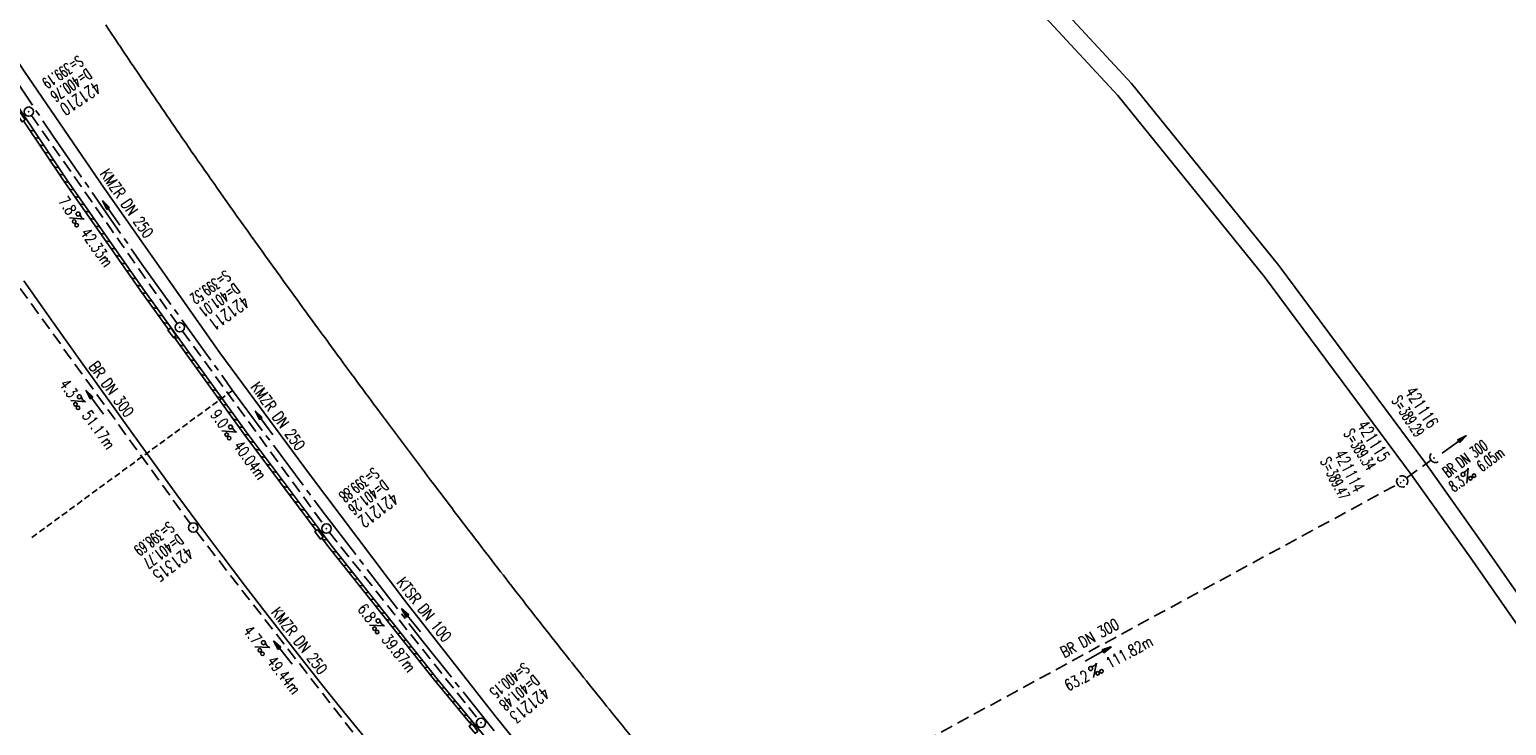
# Model space of a CAD drawing. Extents: x 450316 to 454644, y 428795 to 436505.
# Tile 224 of 256: x 451162 to 451399, y 435062 to 435174. Entities that reach past the tile are written whole.
import ezdxf
from ezdxf.enums import TextEntityAlignment as Align

# ---------------------------------------------------------------- set-up
doc = ezdxf.new("R2010")
doc.units = 0
doc.header["$LTSCALE"] = 2
doc.header["$MEASUREMENT"] = 0
for name, pattern in [('ACHSE', [5.5, 4, -0.5, 0.5, -0.5]), ('GESTRICH-X2', [1.5, 1, -0.5]), ('GESTRICHELT', [0.75, 0.5, -0.25])]:
    doc.linetypes.add(name, pattern=pattern)
doc.layers.get('0').update_dxf_attribs({"linetype": 'CONTINUOUS'})
for name, color, linetype in [('ACHSETOP', 1, 'ACHSE'), ('FBR', 8, 'CONTINUOUS'), ('HEKTOM', 1, 'GESTRICHELT'), ('KANAL', 7, 'GESTRICH-X2'), ('PFEIL', 7, 'CONTINUOUS'), ('RINNE', 8, 'CONTINUOUS'), ('SCHACHTNR', 6, 'CONTINUOUS'), ('SCHSYMBOL', 7, 'CONTINUOUS'), ('TEXTO', 4, 'CONTINUOUS'), ('TEXTU', 4, 'CONTINUOUS')]:
    doc.layers.add(name, color=color, linetype=linetype)
doc.styles.add('ROMANS', font='romans.shx', dxfattribs={"width": 0.8})

# ---------------------------------------------------------------- blocks, each defined once
blk = doc.blocks.new('40')
at = {"color": 0}
blk.add_arc((0.02, 0.31), 0.91, 192.5363, 347.4637, dxfattribs=at)
blk.add_point((0, 0), dxfattribs=at)
blk = doc.blocks.new('PROM')
blk.add_line((1.57, 1.82), (0.02, 0.02))
for centre, radius in [((0.32, 1.51), 0.317), ((0.94, 0.29), 0.283), ((1.64, 0.29), 0.283)]:
    blk.add_circle(centre, radius)
blk.add_arc((0.99, 2.68), 1.03, 239.1414, 303.3549)
blk = doc.blocks.new('PFEIL2')
at = {"color": 0}
for p, q in [((0.88, 0), (-2.4, -0.01)), ((0.88, -0.27), (0.88, 0.28)), ((0.88, 0.28), (2.43, 0.01)), ((0.91, 0.27), (0.88, 0.26)), ((0.97, 0.26), (0.88, 0.25)), ((1.02, 0.25), (0.88, 0.23)), ((1.07, 0.24), (0.88, 0.21)), ((1.13, 0.23), (0.88, 0.19)), ((1.18, 0.22), (0.88, 0.17)), ((1.24, 0.21), (0.88, 0.15)), ((1.29, 0.21), (0.88, 0.14)), ((1.34, 0.2), (0.88, 0.12)), ((1.4, 0.19), (0.88, 0.1)), ((1.45, 0.18), (0.88, 0.08)), ((1.51, 0.17), (0.88, 0.06)), ((1.56, 0.16), (0.88, 0.04)), ((1.61, 0.15), (0.88, 0.02)), ((1.67, 0.14), (0.88, 0.01)), ((1.72, 0.13), (0.88, -0.01)), ((1.78, 0.12), (0.88, -0.03)), ((1.83, 0.11), (0.88, -0.05)), ((1.88, 0.1), (0.88, -0.07)), ((1.94, 0.09), (0.88, -0.09)), ((2.05, 0.08), (0.88, -0.12)), ((1.99, 0.08), (0.88, -0.11)), ((2.1, 0.07), (0.88, -0.14)), ((2.15, 0.06), (0.88, -0.16)), ((2.21, 0.05), (0.88, -0.18)), ((2.26, 0.04), (0.88, -0.2)), ((2.32, 0.03), (0.88, -0.22)), ((2.37, 0.02), (0.88, -0.23)), ((2.42, 0.01), (0.88, -0.25)), ((2.43, 0.01), (0.88, -0.27))]:
    blk.add_line(p, q, dxfattribs=at)
blk = doc.blocks.new('GST')
at = {"color": 0}
blk.add_circle((0, 0), 0.75, dxfattribs=at)
blk.add_point((0, 0), dxfattribs=at)
blk = doc.blocks.new('10')
blk.add_blockref('GST', (0, 0))
blk = doc.blocks.new('17')
blk.add_lwpolyline([(-0.76, -1.22), (0.75, -1.22), (0.75, -1.8), (-0.76, -1.8)], close=True)
blk.add_blockref('GST', (0, 0))

msp = doc.modelspace()

# ---------------------------------------------------------------- linework, layer by layer
at = {"layer": 'ACHSETOP'}
msp.add_lwpolyline([(451064.6, 435329.28), (451075.93, 435307), (451087.64, 435284.91), (451099.71, 435263.02), (451112.16, 435241.34), (451124.97, 435219.87), (451138.15, 435198.62), (451151.68, 435177.61), (451165.57, 435156.82), (451179.82, 435136.27), (451194.4, 435115.97), (451209.33, 435095.92), (451224.6, 435076.12), (451240.2, 435056.59), (451256.13, 435037.32), (451271.77, 435019.04)], dxfattribs=at)
at = {"layer": 'FBR', "flags": 128}
for points in [[(450931.02, 435664.25, 0), (450939.29, 435645.95, 0.000057)], [(451603.01, 434662.96, 0.000001), (451617.47, 434646.37, 0.000004)], [(451702.59, 434548.49, -0.000002), (451714.33, 434534.99, -0.000013)], [(451174, 435174.72, 0.002194), (451179.43, 435166.62, 0.001876), (451185.86, 435157.2, 0.003331), (451193.97, 435145.58, 0.002983), (451203.2, 435132.71, 0.001531), (451211.3, 435121.63, 0.001738), (451218.49, 435111.91, 0.001368), (451226.25, 435101.57, 0.001575), (451233.04, 435092.63, 0.002224), (451240.19, 435083.37, 0.002159), (451247.63, 435073.9, 0.0023), (451255.01, 435064.68, 0.002097), (451263.19, 435054.64, 0.001787)]]:
    msp.add_lwpolyline(points, format="xyb", dxfattribs=at)
at = {"layer": 'FBR'}
for points in [[(451391.08, 434880.04), (451339.65, 434939.24), (451278.32, 435009.72), (451262.84, 435027.44), (451243.77, 435049.71), (451227.26, 435069.7), (451210.41, 435090.87), (451196.59, 435109.3), (451179.96, 435132.35), (451167.66, 435149.96), (451152.11, 435173.16), (451139.95, 435191.86), (451126.8, 435212.87), (451114.12, 435233.93), (451101.64, 435255.44), (451089.37, 435277.4), (451077.2, 435300.22), (451066.25, 435321.45), (451054.41, 435345.4)], [(451437.12, 435032.22), (451421.51, 435054.02), (451395.8, 435090.86), (451386.29, 435104.21), (451362.67, 435136.05), (451338.98, 435165.32), (451310.01, 435196.59), (451272.93, 435234.59), (451238.74, 435269.49), (451235.15, 435273.3), (451232.84, 435277.22), (451222.97, 435287.71), (451218.83, 435289.79), (451201.34, 435307.09), (451172.62, 435336.46)]]:
    msp.add_lwpolyline(points, dxfattribs=at)
at = {"layer": 'FBR', "flags": 128}
for points in [[(451058.4, 435346.64), (451069.5, 435324.06), (451080.4, 435302.85), (451093.24, 435278.96), (451105.22, 435257.47), (451120.15, 435231.81), (451136.5, 435205.09), (451151.35, 435181.83), (451160.89, 435167.29), (451173.74, 435148.45), (451192.35, 435122.02), (451206.75, 435102.5), (451222.06, 435082.26), (451236.57, 435063.73), (451251.47, 435045.22), (451267.3, 435026.29), (451282.53, 435008.65), (451313.58, 434972.9), (451361.01, 434918.41), (451376.12, 434900.99)], [(451215.84, 435060), (451212.47, 435064.1), (451209.14, 435068.24), (451204.8, 435073.73), (451200.5, 435079.25), (451196.49, 435084.46), (451192.52, 435089.69), (451188.97, 435094.44), (451185.46, 435099.2), (451178.57, 435108.69), (451170.3, 435120.2), (451165.55, 435126.88), (451160.81, 435133.56)]]:
    msp.add_lwpolyline(points, dxfattribs=at)
at = {"layer": 'FBR'}
msp.add_lwpolyline([(451170.52, 435334.41), (451199.25, 435305.02), (451222, 435282.38), (451226.39, 435277.95), (451236.63, 435267.43), (451270.83, 435232.53), (451307.88, 435194.56), (451336.75, 435163.39), (451360.34, 435134.24), (451383.91, 435102.48), (451393.4, 435089.16), (451419.11, 435052.32), (451434.73, 435030.5, -0.023797), (451435.31, 435029.66, -0.054267), (451435.51, 435029.26, -0.032475), (451435.83, 435028.12, 0.020197), (451436.31, 435026.27, 0.03657), (451436.93, 435024.62, 0.025671), (451438.11, 435022.41, -0.025671)], format="xyb", dxfattribs=at)
at = {"layer": 'HEKTOM'}
msp.add_line((451194.41, 435115.97), (451162.12, 435092.34), dxfattribs=at)
at = {"layer": 'KANAL'}
for p, q in [((451162.06, 435160.16), (451185.47, 435126.72)), ((451158.5, 435134.78), (451187.62, 435094.53)), ((451186.34, 435125.5), (451209.06, 435094.38)), ((451383.31, 435101.97), (451387, 435104.66)), ((451284.62, 435048.19), (451381.59, 435100.81)), ((451188.53, 435093.34), (451218.03, 435055.56)), ((451209.97, 435093.16), (451233.88, 435063.16))]:
    msp.add_line(p, q, dxfattribs=at)
at = {"layer": 'RINNE'}
for p, q in [((451161.8, 435157.8), (451162.5, 435157.66)), ((451162.59, 435156.62), (451163.29, 435156.48)), ((451163.38, 435155.44), (451164.08, 435155.3)), ((451164.18, 435154.26), (451164.87, 435154.12)), ((451164.97, 435153.08), (451165.67, 435152.93)), ((451165.76, 435151.89), (451166.46, 435151.75)), ((451166.55, 435150.71), (451167.25, 435150.57)), ((451167.35, 435149.53), (451168.06, 435149.38)), ((451168.18, 435148.34), (451168.89, 435148.19)), ((451169.01, 435147.15), (451169.72, 435147)), ((451169.84, 435145.96), (451170.55, 435145.81)), ((451170.67, 435144.77), (451171.38, 435144.62)), ((451171.5, 435143.58), (451172.22, 435143.43)), ((451172.34, 435142.39), (451173.05, 435142.25)), ((451173.17, 435141.2), (451173.88, 435141.06)), ((451174, 435140.01), (451174.71, 435139.87)), ((451174.83, 435138.82), (451175.54, 435138.68)), ((451175.66, 435137.63), (451176.37, 435137.49)), ((451176.49, 435136.44), (451177.2, 435136.3)), ((451177.32, 435135.25), (451178.03, 435135.11)), ((451178.15, 435134.06), (451178.86, 435133.92)), ((451178.98, 435132.87), (451179.7, 435132.73)), ((451179.83, 435131.68), (451180.55, 435131.53)), ((451180.69, 435130.48), (451181.41, 435130.34)), ((451181.55, 435129.29), (451182.28, 435129.14)), ((451182.42, 435128.09), (451183.14, 435127.94)), ((451183.28, 435126.89), (451184, 435126.75)), ((451185.01, 435124.5), (451185.73, 435124.35)), ((451185.87, 435123.3), (451186.59, 435123.16)), ((451186.73, 435122.11), (451187.45, 435121.96)), ((451187.6, 435120.91), (451188.32, 435120.76)), ((451188.46, 435119.72), (451189.18, 435119.57)), ((451189.32, 435118.52), (451190.04, 435118.37)), ((451190.19, 435117.32), (451190.91, 435117.18)), ((451191.05, 435116.13), (451191.77, 435115.98)), ((451191.91, 435114.93), (451192.63, 435114.78)), ((451192.77, 435113.73), (451193.5, 435113.59)), ((451193.64, 435112.54), (451194.36, 435112.39)), ((451194.5, 435111.34), (451195.22, 435111.19)), ((451195.36, 435110.14), (451196.09, 435110)), ((451196.23, 435108.95), (451196.97, 435108.8)), ((451197.13, 435107.74), (451197.87, 435107.59)), ((451198.04, 435106.54), (451198.77, 435106.39)), ((451198.94, 435105.33), (451199.68, 435105.18)), ((451199.84, 435104.13), (451200.58, 435103.98)), ((451200.75, 435102.92), (451201.49, 435102.77)), ((451201.65, 435101.72), (451202.39, 435101.57)), ((451202.55, 435100.51), (451203.29, 435100.36)), ((451203.46, 435099.31), (451204.2, 435099.16)), ((451204.36, 435098.11), (451205.1, 435097.96)), ((451205.26, 435096.9), (451206, 435096.75)), ((451206.17, 435095.7), (451206.91, 435095.55)), ((451207.07, 435094.49), (451207.81, 435094.34)), ((451208.88, 435092.08), (451209.62, 435091.93)), ((451210.41, 435090.07), (451211.1, 435090)), ((451211.28, 435088.98), (451211.97, 435088.91)), ((451212.15, 435087.89), (451212.84, 435087.82)), ((451213.02, 435086.79), (451213.72, 435086.72)), ((451213.89, 435085.7), (451214.59, 435085.63)), ((451214.76, 435084.61), (451215.46, 435084.54)), ((451215.63, 435083.51), (451216.33, 435083.44)), ((451216.5, 435082.42), (451217.2, 435082.35)), ((451217.37, 435081.33), (451218.07, 435081.26)), ((451218.24, 435080.23), (451218.94, 435080.16)), ((451219.11, 435079.14), (451219.81, 435079.07)), ((451219.98, 435078.05), (451220.68, 435077.98)), ((451220.85, 435076.95), (451221.55, 435076.88)), ((451221.72, 435075.86), (451222.42, 435075.79)), ((451222.59, 435074.77), (451223.29, 435074.7)), ((451223.46, 435073.67), (451224.16, 435073.6)), ((451224.33, 435072.58), (451225.03, 435072.51)), ((451225.2, 435071.49), (451225.9, 435071.42)), ((451226.07, 435070.39), (451226.77, 435070.32)), ((451226.95, 435069.3), (451227.65, 435069.23)), ((451227.85, 435068.2), (451228.56, 435068.13)), ((451228.76, 435067.11), (451229.46, 435067.03)), ((451229.66, 435066.01), (451230.37, 435065.94)), ((451230.57, 435064.91), (451231.28, 435064.84)), ((451231.47, 435063.81), (451232.18, 435063.74)), ((451232.38, 435062.72), (451233.09, 435062.65))]:
    msp.add_line(p, q, dxfattribs=at)
for points in [[(451139.95, 435191.86), (451152.11, 435173.16), (451167.66, 435149.96), (451179.96, 435132.35), (451196.59, 435109.3), (451210.41, 435090.87)], [(451160.79, 435159.31), (451167.24, 435149.68), (451179.55, 435132.06), (451184.11, 435125.74)], [(451184.99, 435124.52), (451196.19, 435109), (451207.85, 435093.45)], [(451208.75, 435092.25), (451210.02, 435090.57), (451226.87, 435069.39), (451232.76, 435062.26)]]:
    msp.add_lwpolyline(points, dxfattribs=at)

# ---------------------------------------------------------------- block references
at = {"layer": 'PFEIL'}
for p, rotation in [((451174.91, 435144.51), 125.0236), ((451172.25, 435114.07), 125.9204), ((451199.46, 435110.75), 126.0989), ((451390.87, 435107.31), 36.1749), ((451223.1, 435079.04), 128.5429), ((451202.5, 435073.84), 128.0004), ((451333.6, 435073.62), 28.4891)]:
    msp.add_blockref('PFEIL2', p, dxfattribs=dict(at, rotation=rotation))
at = {"layer": 'SCHSYMBOL'}
for name, p, rotation in [('17', (451161.62, 435160.77), 304.0241), ('17', (451185.91, 435126.11), 305.6696), ('40', (451387.61, 435105.11), 311.008), ('40', (451382.26, 435101.16), 311.0080000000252), ('40', (451382.72, 435101.54), 131.0079999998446), ('10', (451188.07, 435093.93), 306.7223), ('17', (451209.5, 435093.76), 307.2261000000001), ('17', (451234.35, 435062.57), 308.7759)]:
    msp.add_blockref(name, p, dxfattribs=dict(at, rotation=rotation))
at = {"layer": 'TEXTU'}
for p, rotation in [((451168.15, 435143.71), 305.0236), ((451168.35, 435114.33), 305.9204), ((451192.66, 435109.46), 306.0989), ((451392.9, 435101.06), 36.1749), ((451216.41, 435078.24), 308.5428999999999), ((451197.98, 435074.75), 308.0004), ((451332.83, 435069.79), 28.4891)]:
    msp.add_blockref('PROM', p, dxfattribs=dict(at, rotation=rotation))

# ---------------------------------------------------------------- texts
at = {"layer": 'SCHACHTNR', "style": 'ROMANS'}
for s, height, rotation, width, p in [('S=399.19', 1.8, 214.0241, 0.6, (451169.6, 435169.89)), ('D=400.76', 1.8, 214.0241, 0.6, (451170.98, 435167.8)), ('421210', 2, 214.0241, 0.7, (451172.38, 435165.73)), ('S=399.52', 1.8, 215.6696, 0.6, (451193.26, 435135.37)), ('D=401.01', 1.8, 215.6696, 0.6, (451194.73, 435133.34)), ('421211', 2, 215.6696, 0.7, (451196.2, 435131.31)), ('S=389.29', 1.8, 303.1932, 0.6, (451380.72, 435114.34)), ('421116', 2, 303.1932, 0.7, (451382.83, 435115.72)), ('421115', 2, 301.8455, 0.7, (451375.15, 435110.36)), ('S=389.34', 1.8, 301.8455, 0.6, (451373.04, 435109.05)), ('421114', 2, 297.0259, 0.7, (451371.49, 435105.77)), ('S=399.88', 1.8, 217.2261, 0.6, (451217.1, 435103.68)), ('S=389.47', 1.8, 297.0259, 0.6, (451369.27, 435104.61)), ('D=401.26', 1.8, 217.2261, 0.6, (451218.6, 435101.71)), ('421212', 2, 217.2261, 0.7, (451220.13, 435099.71)), ('S=398.69', 1.8, 216.7223, 0.6, (451184.16, 435095)), ('D=401.77', 1.8, 216.7223, 0.6, (451185.66, 435093)), ('421315', 2, 216.7223, 0.7, (451187.16, 435091)), ('S=400.15', 1.8, 218.7759, 0.6, (451241.23, 435072.34)), ('D=401.48', 1.8, 218.7759, 0.6, (451242.82, 435070.37)), ('421213', 2, 218.7759, 0.7, (451244.38, 435068.43))]:
    msp.add_text(s, height=height, rotation=rotation, dxfattribs=dict(at, width=width)).set_placement(p)
at = {"layer": 'TEXTO', "style": 'ROMANS'}
for s, rotation, width, p in [('KMZR DN 250', 305.0236, 0.75, (451176.66, 435145.51)), ('BR DN 300', 305.9204, 0.75, (451174.2, 435115.64)), ('KMZR DN 250', 306.0989, 0.75, (451200.98, 435111.31)), ('BR DN 300', 36.1749, 0.6, (451393.13, 435104.27)), ('KTSR DN 100', 308.5429, 0.75, (451224.5, 435080.19)), ('KMZR DN 250', 308.0004, 0.75, (451204.44, 435075.2)), ('BR DN 300', 28.4891, 0.75, (451332.66, 435075.38))]:
    msp.add_text(s, height=1.8, rotation=rotation, dxfattribs=dict(at, width=width)).set_placement(p, align=Align.CENTER)
at = {"layer": 'TEXTU', "style": 'ROMANS'}
for s, rotation, width, p in [('7.8', 305.0236, 0.75, (451166.29, 435146.35)), ('42.33m', 305.0236, 0.75, (451169.86, 435141.26)), ('4.3', 305.9204, 0.75, (451166.47, 435116.94)), ('51.17m', 305.9204, 0.75, (451170.12, 435111.91)), ('9.0', 306.0989, 0.75, (451190.75, 435112.05)), ('40.04m', 306.0989, 0.75, (451194.44, 435107.02)), ('6.05m', 36.1749, 0.6, (451395.34, 435102.82)), ('8.3', 36.1749, 0.6, (451390.84, 435099.54)), ('6.8', 308.5429, 0.75, (451214.39, 435080.77)), ('4.7', 308.0004, 0.75, (451196, 435077.28)), ('39.87m', 308.5429, 0.75, (451218.29, 435075.9)), ('111.82m', 28.4891, 0.75, (451335.47, 435071.22)), ('49.44m', 308.0004, 0.75, (451199.81, 435072.38)), ('63.2', 28.4891, 0.75, (451328.81, 435067.59))]:
    msp.add_text(s, height=1.8, rotation=rotation, dxfattribs=dict(at, width=width)).set_placement(p)

doc.saveas('drawing.dxf')
